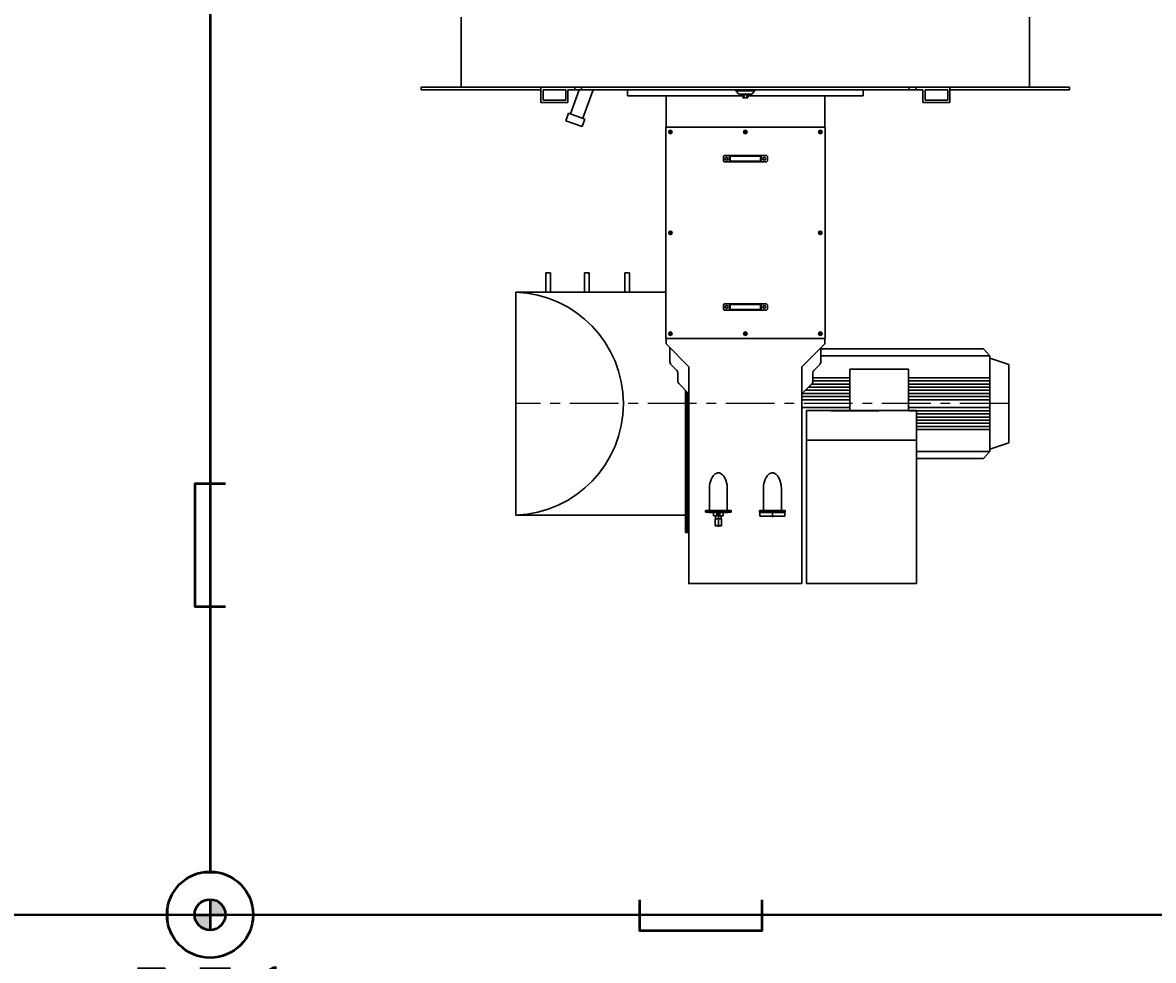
# Model space of a CAD drawing. Header units: millimetres. Extents: x 196 to 1773810, y -221320 to 153872.
# Tile 127 of 256: x 1152682 to 1156363, y -206108 to -203054. Entities that reach past the tile are written whole.
import ezdxf

# ---------------------------------------------------------------- set-up
doc = ezdxf.new("R2010")
doc.units = ezdxf.units.MM
doc.set_wipeout_variables(frame=1)
doc.linetypes.add('CENTER', pattern=[50.8, 31.75, -6.35, 6.35, -6.35])
for name, color, linetype, lineweight in [('.', 7, 'Continuous', 15), ('00_Основной', 163, 'Continuous', 40), ('Эл.линия силовых сетей', 1, 'Continuous', 50), ('электрика', 1, 'Continuous', 140), ('Электроосвещение', 1, 'Continuous', 50)]:
    doc.layers.add(name, color=color, linetype=linetype, lineweight=lineweight)
doc.styles.add('Times New Roman', font='times.ttf')
doc.styles.add('TXT', font='txt.shx', dxfattribs={"bigfont": 'GBCBIG.shx'})

# ---------------------------------------------------------------- blocks, each defined once
blk = doc.blocks.new('ДСП-3004 100Вт')
at = {"color": 1, "lineweight": 50}
blk.add_wipeout([(-12.1, 138.5), (12.1, 138.5), (36, 134.3), (58.7, 126), (79.7, 113.9), (98.3, 98.3), (113.9, 79.7), (126, 58.7), (134.3, 36), (138.5, 12.1), (138.5, -12.1), (134.3, -36), (126, -58.7), (113.9, -79.7), (98.3, -98.3), (79.7, -113.9), (58.7, -126), (36, -134.3), (12.1, -138.5), (-12.1, -138.5), (-36, -134.3), (-58.7, -126), (-79.7, -113.9), (-98.3, -98.3), (-113.9, -79.7), (-126, -58.7), (-134.3, -36), (-138.5, -12.1), (-138.5, 12.1), (-134.3, 36), (-126, 58.7), (-113.9, 79.7), (-98.3, 98.3), (-79.7, 113.9), (-58.7, 126), (-36, 134.3)], dxfattribs=at)
at = {"layer": '.', "lineweight": 50, "ltscale": 10}
h = blk.add_hatch(color=2, dxfattribs=at)
h.dxf.hatch_style = 1
h.paths.add_polyline_path([(0, 0), (50, 0, 0.414214), (0, 50)])
h = blk.add_hatch(color=2, dxfattribs=at)
h.dxf.hatch_style = 1
h.paths.add_polyline_path([(0, -50), (0, 0), (-50, 0, 0.414214)])
at = {"layer": 'Электроосвещение', "color": 1, "lineweight": 50, "ltscale": 10}
for points in [[(0, 50), (0, -50)], [(-50, 0), (50, 0)]]:
    blk.add_lwpolyline(points, dxfattribs=at)
for radius in [140, 50]:
    blk.add_circle((0, 0), radius, dxfattribs=at)
blk = doc.blocks.new('Лоток')
at = {"layer": 'Эл.линия силовых сетей', "color": 85, "lineweight": 50, "ltscale": 50}
blk.add_lwpolyline([(-200, 100), (-200, 0), (200, 0), (200, 100)], dxfattribs=at)

msp = doc.modelspace()

# ---------------------------------------------------------------- linework, layer by layer
at = {"color": 252, "linetype": 'CENTER', "lineweight": 25, "ltscale": 5}
msp.add_line((1155892.1, -204295, -0.1), (1154288.1, -204295, -0.1), dxfattribs=at)
at = {"layer": '00_Основной', "lineweight": 30, "ltscale": 10}
for p, q in [((1154109.6, -203264.4, -0.1), (1154109.6, -203035.7, -0.1)), ((1155960.1, -203264.4, -0.1), (1155960.1, -203035.7, -0.1)), ((1154109.6, -203264.4, -0.1), (1154109.6, -203066.1, -0.1)), ((1155960.1, -203264.4, -0.1), (1155960.1, -203066.1, -0.1)), ((1153979.4, -203273.2, -0.1), (1153979.4, -203264.4, -0.1)), ((1154369, -203264.4, -0.1), (1153979.4, -203264.4, -0.1)), ((1154369, -203273.2, -0.1), (1154369, -203264.4, -0.1)), ((1154479.9, -203264.4, -0.1), (1154369, -203264.4, -0.1)), ((1154479.9, -203273.2, -0.1), (1154479.9, -203264.4, -0.1)), ((1154501.8, -203264.4, -0.1), (1154479.9, -203264.4, -0.1)), ((1154501.8, -203273.2, -0.1), (1154501.8, -203264.4, -0.1)), ((1155700.7, -203264.4, -0.1), (1154501.8, -203264.4, -0.1)), ((1155567.8, -203273.2, -0.1), (1155567.8, -203264.4, -0.1)), ((1155589.8, -203273.2, -0.1), (1155589.8, -203264.4, -0.1)), ((1155700.7, -203273.2, -0.1), (1155700.7, -203264.4, -0.1)), ((1156090.3, -203264.4, -0.1), (1155700.7, -203264.4, -0.1)), ((1156090.3, -203273.2, -0.1), (1156090.3, -203264.4, -0.1)), ((1154369, -203273.2, -0.1), (1153979.4, -203273.2, -0.1)), ((1154369, -203273.2, -0.1), (1154369, -203313.7, -0.1)), ((1154376.1, -203306.6, -0.1), (1154376.1, -203273.2, -0.1)), ((1154450, -203273.2, -0.1), (1154376.1, -203273.2, -0.1)), ((1154450, -203273.2, -0.1), (1154450, -203306.6, -0.1)), ((1154457, -203313.7, -0.1), (1154457, -203273.2, -0.1)), ((1154479.9, -203273.2, -0.1), (1154457, -203273.2, -0.1)), ((1154494.3, -203273.2, -0.1), (1154466, -203351.2, -0.1)), ((1154501.8, -203273.2, -0.1), (1154479.9, -203273.2, -0.1)), ((1155612.7, -203273.2, -0.1), (1154501.8, -203273.2, -0.1)), ((1154539.3, -203273.2, -0.1), (1154505.6, -203365.6, -0.1)), ((1154651.2, -203276.1, -0.1), (1154651.2, -203292.5, -0.1)), ((1155026.3, -203292.5, -0.1), (1154651.2, -203292.5, -0.1)), ((1154776.5, -203292.5, -0.1), (1154776.5, -203394.8, -0.1)), ((1155013, -203286.3, -0.1), (1155005.2, -203277, -0.1)), ((1155064.1, -203276.3, -0.1), (1155005.6, -203276.3, -0.1)), ((1155056, -203286.7, -0.1), (1155013.7, -203286.7, -0.1)), ((1155024.5, -203286.7, -0.1), (1155045.2, -203286.7, -0.1)), ((1155024.5, -203286.7, -0.1), (1155024.5, -203288.4, -0.1)), ((1155024.5, -203288.4, -0.1), (1155045.2, -203288.4, -0.1)), ((1155026.3, -203289, -0.1), (1155027.4, -203288.4, -0.1)), ((1155026.3, -203289, -0.1), (1155026.3, -203298.2, -0.1)), ((1155026.3, -203298.2, -0.1), (1155027.4, -203298.9, -0.1)), ((1155042.3, -203288.4, -0.1), (1155027.4, -203288.4, -0.1)), ((1155042.3, -203298.9, -0.1), (1155027.4, -203298.9, -0.1)), ((1155030.6, -203289, -0.1), (1155030.6, -203298.2, -0.1)), ((1155039.1, -203289, -0.1), (1155039.1, -203298.2, -0.1)), ((1155043.4, -203289, -0.1), (1155042.3, -203288.4, -0.1)), ((1155043.4, -203298.2, -0.1), (1155042.3, -203298.9, -0.1)), ((1155043.4, -203289, -0.1), (1155043.4, -203298.2, -0.1)), ((1155418.5, -203292.5, -0.1), (1155043.4, -203292.5, -0.1)), ((1155045.2, -203286.7, -0.1), (1155045.2, -203288.4, -0.1)), ((1155056.7, -203286.3, -0.1), (1155064.4, -203277, -0.1)), ((1155293.1, -203394.8, -0.1), (1155293.1, -203292.5, -0.1)), ((1155418.5, -203276.1, -0.1), (1155418.5, -203292.5, -0.1)), ((1155612.7, -203313.7, -0.1), (1155612.7, -203273.2, -0.1)), ((1155619.7, -203273.2, -0.1), (1155619.7, -203306.6, -0.1)), ((1155693.6, -203273.2, -0.1), (1155619.7, -203273.2, -0.1)), ((1155693.6, -203306.6, -0.1), (1155693.6, -203273.2, -0.1)), ((1155700.7, -203273.2, -0.1), (1155700.7, -203313.7, -0.1)), ((1156090.3, -203273.2, -0.1), (1155700.7, -203273.2, -0.1)), ((1154369, -203313.7, -0.1), (1154457, -203313.7, -0.1)), ((1154450, -203306.6, -0.1), (1154376.1, -203306.6, -0.1)), ((1155700.7, -203313.7, -0.1), (1155612.7, -203313.7, -0.1)), ((1155619.7, -203306.6, -0.1), (1155693.6, -203306.6, -0.1)), ((1154459.3, -203348.8, -0.1), (1154450.3, -203373.6, -0.1)), ((1154503.2, -203392.8, -0.1), (1154450.3, -203373.6, -0.1)), ((1154459.3, -203348.8, -0.1), (1154512.2, -203368, -0.1)), ((1154512.2, -203368, -0.1), (1154503.2, -203392.8, -0.1)), ((1154776.5, -203394.8, -0.1), (1154775.5, -203394.8, -0.1)), ((1154776.5, -203394.8, -0.1), (1155293.1, -203394.8, -0.1)), ((1154784.7, -203410.1, -0.1), (1154797.1, -203410.1, -0.1)), ((1154790.9, -203403.9, -0.1), (1154790.9, -203416.3, -0.1)), ((1155028.7, -203410.1, -0.1), (1155041, -203410.1, -0.1)), ((1155034.8, -203403.9, -0.1), (1155034.8, -203416.3, -0.1)), ((1155272.6, -203410.1, -0.1), (1155285, -203410.1, -0.1)), ((1155278.8, -203403.9, -0.1), (1155278.8, -203416.3, -0.1)), ((1155293.1, -203394.8, -0.1), (1155294.2, -203394.8, -0.1)), ((1154966.3, -203486.8, -0.1), (1154963.2, -203489.9, -0.1)), ((1154963.2, -203489.9, -0.1), (1154963.2, -203504.2, -0.1)), ((1154966.3, -203507.3, -0.1), (1154963.2, -203504.2, -0.1)), ((1154966.3, -203486.8, -0.1), (1155034.8, -203486.8, -0.1)), ((1154966.3, -203507.3, -0.1), (1155034.8, -203507.3, -0.1)), ((1154983.7, -203486.8, -0.1), (1154983.7, -203507.3, -0.1)), ((1154983.7, -203486.8, -0.1), (1154985.7, -203488.9, -0.1)), ((1154985.7, -203505.3, -0.1), (1154983.7, -203507.3, -0.1)), ((1154985.7, -203488.9, -0.1), (1155034.8, -203488.9, -0.1)), ((1154985.7, -203488.9, -0.1), (1154985.7, -203505.3, -0.1)), ((1154985.7, -203505.3, -0.1), (1155034.8, -203505.3, -0.1)), ((1155103.4, -203486.8, -0.1), (1155034.8, -203486.8, -0.1)), ((1155083.9, -203488.9, -0.1), (1155034.8, -203488.9, -0.1)), ((1155083.9, -203505.3, -0.1), (1155034.8, -203505.3, -0.1)), ((1155103.4, -203507.3, -0.1), (1155034.8, -203507.3, -0.1)), ((1155083.9, -203488.9, -0.1), (1155086, -203486.8, -0.1)), ((1155083.9, -203488.9, -0.1), (1155083.9, -203505.3, -0.1)), ((1155083.9, -203505.3, -0.1), (1155086, -203507.3, -0.1)), ((1155086, -203486.8, -0.1), (1155086, -203507.3, -0.1)), ((1155103.4, -203486.8, -0.1), (1155106.5, -203489.9, -0.1)), ((1155103.4, -203507.3, -0.1), (1155106.5, -203504.2, -0.1)), ((1155106.5, -203489.9, -0.1), (1155106.5, -203504.2, -0.1)), ((1154797.1, -203738.6, -0.1), (1154784.7, -203738.6, -0.1)), ((1154790.9, -203732.4, -0.1), (1154790.9, -203744.8, -0.1)), ((1155272.6, -203738.6, -0.1), (1155285, -203738.6, -0.1)), ((1155278.8, -203732.4, -0.1), (1155278.8, -203744.8, -0.1)), ((1154385.2, -203931.8, -0.1), (1154385.2, -203869.2, -0.1)), ((1154385.2, -203869.2, -0.1), (1154400.6, -203869.2, -0.1)), ((1154400.6, -203931.8, -0.1), (1154400.6, -203869.2, -0.1)), ((1154511.6, -203931.8, -0.1), (1154511.6, -203869.2, -0.1)), ((1154511.6, -203869.2, -0.1), (1154526.9, -203869.2, -0.1)), ((1154526.9, -203931.8, -0.1), (1154526.9, -203869.2, -0.1)), ((1154642.5, -203931.8, -0.1), (1154642.5, -203869.2, -0.1)), ((1154642.5, -203869.2, -0.1), (1154657.9, -203869.2, -0.1)), ((1154657.9, -203931.8, -0.1), (1154657.9, -203869.2, -0.1)), ((1154288.1, -203931.8, -0.1), (1154288.1, -204658.2, -0.1)), ((1154775.5, -203931.8, -0.1), (1154288.1, -203931.8, -0.1)), ((1154966.3, -203969.9, -0.1), (1154963.2, -203973, -0.1)), ((1154963.2, -203987.3, -0.1), (1154963.2, -203973, -0.1)), ((1154966.3, -203990.3, -0.1), (1154963.2, -203987.3, -0.1)), ((1154966.3, -203969.9, -0.1), (1155034.8, -203969.9, -0.1)), ((1154966.3, -203990.3, -0.1), (1155034.8, -203990.3, -0.1)), ((1154983.7, -203990.3, -0.1), (1154983.7, -203969.9, -0.1)), ((1154985.7, -203971.9, -0.1), (1154983.7, -203969.9, -0.1)), ((1154983.7, -203990.3, -0.1), (1154985.7, -203988.3, -0.1)), ((1154985.7, -203971.9, -0.1), (1155034.8, -203971.9, -0.1)), ((1154985.7, -203988.3, -0.1), (1154985.7, -203971.9, -0.1)), ((1154985.7, -203988.3, -0.1), (1155034.8, -203988.3, -0.1)), ((1155103.4, -203969.9, -0.1), (1155034.8, -203969.9, -0.1)), ((1155083.9, -203971.9, -0.1), (1155034.8, -203971.9, -0.1)), ((1155083.9, -203988.3, -0.1), (1155034.8, -203988.3, -0.1)), ((1155103.4, -203990.3, -0.1), (1155034.8, -203990.3, -0.1)), ((1155083.9, -203971.9, -0.1), (1155086, -203969.9, -0.1)), ((1155083.9, -203988.3, -0.1), (1155083.9, -203971.9, -0.1)), ((1155083.9, -203988.3, -0.1), (1155086, -203990.3, -0.1)), ((1155086, -203990.3, -0.1), (1155086, -203969.9, -0.1)), ((1155103.4, -203969.9, -0.1), (1155106.5, -203973, -0.1)), ((1155103.4, -203990.3, -0.1), (1155106.5, -203987.3, -0.1)), ((1155106.5, -203987.3, -0.1), (1155106.5, -203973, -0.1)), ((1154784.7, -204067.1, -0.1), (1154797.1, -204067.1, -0.1)), ((1154790.9, -204073.3, -0.1), (1154790.9, -204060.9, -0.1)), ((1155028.7, -204067.1, -0.1), (1155041, -204067.1, -0.1)), ((1155034.8, -204073.3, -0.1), (1155034.8, -204060.9, -0.1)), ((1155272.6, -204067.1, -0.1), (1155285, -204067.1, -0.1)), ((1155278.8, -204073.3, -0.1), (1155278.8, -204060.9, -0.1)), ((1155294.2, -204082.4, -0.1), (1154775.5, -204082.4, -0.1)), ((1154776.5, -204099.9, -0.1), (1154776.5, -204082.4, -0.1)), ((1154850.7, -204175.3, -0.1), (1154776.5, -204099.9, -0.1)), ((1155293.1, -204099.9, -0.1), (1155219, -204175.3, -0.1)), ((1155293.1, -204099.9, -0.1), (1155293.1, -204082.4, -0.1)), ((1154789.3, -204112.9, -0.1), (1154789.3, -204159.7, -0.1)), ((1155280.4, -204112.9, -0.1), (1155280.4, -204159.7, -0.1)), ((1155280.4, -204116, -0.1), (1155530.8, -204116, -0.1)), ((1155530.8, -204139.6, -0.1), (1155280.4, -204139.6, -0.1)), ((1155530.8, -204116, -0.1), (1155810.5, -204116, -0.1)), ((1155830.7, -204139.6, -0.1), (1155530.8, -204139.6, -0.1)), ((1155810.5, -204116, -0.1), (1155830.7, -204139.6, -0.1)), ((1155830.7, -204139.6, -0.1), (1155830.7, -204146.7, -0.1)), ((1155830.7, -204146.7, -0.1), (1155892.1, -204167.1, -0.1)), ((1155830.7, -204146.7, -0.1), (1155830.7, -204295, -0.1)), ((1154792.3, -204166.9, -0.1), (1154812, -204186.9, -0.1)), ((1154850.7, -204175.3, -0.1), (1154850.7, -204545.5, -0.1)), ((1155219, -204175.3, -0.1), (1155219, -204545.5, -0.1)), ((1155277.4, -204166.9, -0.1), (1155257.7, -204186.9, -0.1)), ((1155374.9, -204318, -0.1), (1155374.9, -204182.1, -0.1)), ((1155374.9, -204182.1, -0.1), (1155565.6, -204182.1, -0.1)), ((1155565.6, -204182.1, -0.1), (1155565.6, -204318, -0.1)), ((1155892.1, -204167.1, -0.1), (1155892.1, -204295, -0.1)), ((1154814.9, -204194.1, -0.1), (1154814.9, -204222.2, -0.1)), ((1155254.8, -204194.1, -0.1), (1155254.8, -204222.2, -0.1)), ((1155374.9, -204210.6, -0.1), (1155254.8, -204210.6, -0.1)), ((1155374.9, -204220.8, -0.1), (1155254.8, -204220.8, -0.1)), ((1155830.7, -204210.6, -0.1), (1155565.6, -204210.6, -0.1)), ((1155830.7, -204220.8, -0.1), (1155565.6, -204220.8, -0.1)), ((1154817.8, -204229.4, -0.1), (1154850.7, -204262.8, -0.1)), ((1154840.5, -204252.4, -0.1), (1154840.5, -204714.4, -0.1)), ((1154845.6, -204714.4, -0.1), (1154845.6, -204257.6, -0.1)), ((1155251.8, -204229.4, -0.1), (1155219, -204262.8, -0.1)), ((1155374.9, -204251.5, -0.1), (1155230.1, -204251.5, -0.1)), ((1155374.9, -204241.3, -0.1), (1155240.1, -204241.3, -0.1)), ((1155374.9, -204231.1, -0.1), (1155250.2, -204231.1, -0.1)), ((1155830.7, -204231.1, -0.1), (1155565.6, -204231.1, -0.1)), ((1155830.7, -204241.3, -0.1), (1155565.6, -204241.3, -0.1)), ((1155830.7, -204251.5, -0.1), (1155565.6, -204251.5, -0.1)), ((1154850.7, -204286.6, -0.1), (1154850.7, -204714.4, -0.1)), ((1155374.9, -204272, -0.1), (1155219, -204272, -0.1)), ((1155374.9, -204282.2, -0.1), (1155219, -204282.2, -0.1)), ((1155374.9, -204261.8, -0.1), (1155220, -204261.8, -0.1)), ((1155830.7, -204261.8, -0.1), (1155565.6, -204261.8, -0.1)), ((1155830.7, -204272, -0.1), (1155565.6, -204272, -0.1)), ((1155830.7, -204282.2, -0.1), (1155565.6, -204282.2, -0.1)), ((1155830.7, -204443.3, -0.1), (1155830.7, -204295, -0.1)), ((1155892.1, -204422.9, -0.1), (1155892.1, -204295, -0.1)), ((1155374.9, -204307.8, -0.1), (1155219, -204307.8, -0.1)), ((1155592.4, -204317.7, -0.1), (1155234.3, -204317.7, -0.1)), ((1155234.3, -204880.8, -0.1), (1155234.3, -204317.7, -0.1)), ((1155469, -204318, -0.1), (1155313.1, -204318, -0.1)), ((1155830.7, -204307.8, -0.1), (1155565.6, -204307.8, -0.1)), ((1155830.7, -204318, -0.1), (1155565.6, -204318, -0.1)), ((1155592.4, -204880.8, -0.1), (1155592.4, -204317.7, -0.1)), ((1155830.7, -204328.2, -0.1), (1155592.4, -204328.2, -0.1)), ((1155830.7, -204338.5, -0.1), (1155592.4, -204338.5, -0.1)), ((1155830.7, -204348.7, -0.1), (1155592.4, -204348.7, -0.1)), ((1155830.7, -204358.9, -0.1), (1155592.4, -204358.9, -0.1)), ((1155830.7, -204369.2, -0.1), (1155592.4, -204369.2, -0.1)), ((1155830.7, -204379.4, -0.1), (1155592.4, -204379.4, -0.1)), ((1155592.4, -204414.2, -0.1), (1155234.3, -204414.2, -0.1)), ((1155830.7, -204443.3, -0.1), (1155892.1, -204422.9, -0.1)), ((1155830.7, -204450.4, -0.1), (1155592.4, -204450.4, -0.1)), ((1155592.4, -204474, -0.1), (1155810.5, -204474, -0.1)), ((1155810.5, -204474, -0.1), (1155830.7, -204450.4, -0.1)), ((1155830.7, -204450.4, -0.1), (1155830.7, -204443.3, -0.1)), ((1154919.3, -204555.4, -0.1), (1154920.9, -204548.7, -0.1)), ((1154920.9, -204548.7, -0.1), (1154923.3, -204542.2, -0.1)), ((1154923.3, -204542.2, -0.1), (1154926.3, -204536, -0.1)), ((1154926.3, -204536, -0.1), (1154928.7, -204532.2, -0.1)), ((1154928.7, -204532.2, -0.1), (1154931.4, -204528.6, -0.1)), ((1154931.4, -204528.6, -0.1), (1154934.7, -204525.3, -0.1)), ((1154934.7, -204525.3, -0.1), (1154936.9, -204523.6, -0.1)), ((1154936.9, -204523.6, -0.1), (1154939.3, -204522.2, -0.1)), ((1154939.3, -204522.2, -0.1), (1154941.9, -204521.1, -0.1)), ((1154941.9, -204521.1, -0.1), (1154944.8, -204520.4, -0.1)), ((1154944.8, -204520.4, -0.1), (1154947.5, -204520.3, -0.1)), ((1154947.5, -204520.3, -0.1), (1154950.2, -204520.6, -0.1)), ((1154950.2, -204520.6, -0.1), (1154952.3, -204521.2, -0.1)), ((1154952.3, -204521.2, -0.1), (1154954.4, -204522.2, -0.1)), ((1154954.4, -204522.2, -0.1), (1154957.6, -204524.1, -0.1)), ((1154957.6, -204524.1, -0.1), (1154960.3, -204526.5, -0.1)), ((1154960.3, -204526.5, -0.1), (1154964.5, -204531.4, -0.1)), ((1154964.5, -204531.4, -0.1), (1154967.8, -204536.8, -0.1)), ((1154967.8, -204536.8, -0.1), (1154971.2, -204544, -0.1)), ((1154971.2, -204544, -0.1), (1154973.5, -204551.5, -0.1)), ((1154973.5, -204551.5, -0.1), (1154975.1, -204559.1, -0.1)), ((1155095.2, -204555.4, -0.1), (1155096.9, -204548.7, -0.1)), ((1155096.9, -204548.7, -0.1), (1155099.2, -204542.2, -0.1)), ((1155099.2, -204542.2, -0.1), (1155102.3, -204536, -0.1)), ((1155102.3, -204536, -0.1), (1155104.6, -204532.2, -0.1)), ((1155104.6, -204532.2, -0.1), (1155107.4, -204528.6, -0.1)), ((1155107.4, -204528.6, -0.1), (1155110.6, -204525.3, -0.1)), ((1155110.6, -204525.3, -0.1), (1155112.8, -204523.6, -0.1)), ((1155112.8, -204523.6, -0.1), (1155115.2, -204522.2, -0.1)), ((1155115.2, -204522.2, -0.1), (1155117.9, -204521.1, -0.1)), ((1155117.9, -204521.1, -0.1), (1155120.7, -204520.4, -0.1)), ((1155120.7, -204520.4, -0.1), (1155123.4, -204520.3, -0.1)), ((1155123.4, -204520.3, -0.1), (1155126.1, -204520.6, -0.1)), ((1155126.1, -204520.6, -0.1), (1155128.3, -204521.2, -0.1)), ((1155128.3, -204521.2, -0.1), (1155130.4, -204522.2, -0.1)), ((1155130.4, -204522.2, -0.1), (1155133.5, -204524.1, -0.1)), ((1155133.5, -204524.1, -0.1), (1155136.3, -204526.5, -0.1)), ((1155136.3, -204526.5, -0.1), (1155140.5, -204531.4, -0.1)), ((1155140.5, -204531.4, -0.1), (1155143.8, -204536.8, -0.1)), ((1155143.8, -204536.8, -0.1), (1155147.1, -204544, -0.1)), ((1155147.1, -204544, -0.1), (1155149.5, -204551.5, -0.1)), ((1155149.5, -204551.5, -0.1), (1155151.1, -204559.1, -0.1)), ((1154917.7, -204570.5, -0.1), (1154918.2, -204562, -0.1)), ((1154917.7, -204570.7, -0.1), (1154917.7, -204570.5, -0.1)), ((1154917.7, -204570.7, -0.1), (1154917.7, -204642.8, -0.1)), ((1154918.2, -204562, -0.1), (1154919.3, -204555.4, -0.1)), ((1154975.1, -204559.1, -0.1), (1154975.8, -204564.9, -0.1)), ((1154975.8, -204564.9, -0.1), (1154976, -204570.7, -0.1)), ((1154976, -204642.8, -0.1), (1154976, -204570.7, -0.1)), ((1155093.7, -204570.5, -0.1), (1155094.2, -204562, -0.1)), ((1155093.7, -204570.7, -0.1), (1155093.7, -204570.5, -0.1)), ((1155093.7, -204570.7, -0.1), (1155093.7, -204642.8, -0.1)), ((1155094.2, -204562, -0.1), (1155095.2, -204555.4, -0.1)), ((1155151.1, -204559.1, -0.1), (1155151.7, -204564.9, -0.1)), ((1155151.7, -204564.9, -0.1), (1155152, -204570.7, -0.1)), ((1155152, -204642.8, -0.1), (1155152, -204570.7, -0.1)), ((1154840.5, -204658.2, -0.1), (1154288.1, -204658.2, -0.1)), ((1154904.9, -204642.8, -0.1), (1154904.9, -204647.9, -0.1)), ((1154988.8, -204642.8, -0.1), (1154904.9, -204642.8, -0.1)), ((1154988.8, -204647.9, -0.1), (1154904.9, -204647.9, -0.1)), ((1154917.2, -204647.9, -0.1), (1154917.2, -204650, -0.1)), ((1154976.5, -204647.9, -0.1), (1154917.2, -204647.9, -0.1)), ((1154917.2, -204650, -0.1), (1154918, -204650, -0.1)), ((1154918, -204650, -0.1), (1154929.6, -204650, -0.1)), ((1154929.6, -204647.9, -0.1), (1154929.6, -204650, -0.1)), ((1154929.6, -204650, -0.1), (1154932.3, -204650, -0.1)), ((1154931.5, -204660.2, -0.1), (1154931.5, -204650, -0.1)), ((1154941.8, -204660.2, -0.1), (1154931.5, -204660.2, -0.1)), ((1154932.3, -204647.9, -0.1), (1154932.3, -204650, -0.1)), ((1154932.3, -204650, -0.1), (1154961.4, -204650, -0.1)), ((1154937.7, -204660.2, -0.1), (1154937.7, -204670.4, -0.1)), ((1154941.8, -204650, -0.1), (1154941.8, -204660.2, -0.1)), ((1154952, -204650, -0.1), (1154941.8, -204650, -0.1)), ((1154952, -204660.2, -0.1), (1154941.8, -204660.2, -0.1)), ((1154946.9, -204696, -0.1), (1154946.9, -204642.4, -0.1)), ((1154952, -204660.2, -0.1), (1154952, -204650, -0.1)), ((1154962.2, -204660.2, -0.1), (1154952, -204660.2, -0.1)), ((1154956.1, -204670.4, -0.1), (1154956.1, -204660.2, -0.1)), ((1154961.4, -204647.9, -0.1), (1154961.4, -204650, -0.1)), ((1154961.4, -204650, -0.1), (1154964.1, -204650, -0.1)), ((1154962.2, -204650, -0.1), (1154962.2, -204660.2, -0.1)), ((1154964.1, -204647.9, -0.1), (1154964.1, -204650, -0.1)), ((1154964.1, -204650, -0.1), (1154975.8, -204650, -0.1)), ((1154975.8, -204650, -0.1), (1154976.5, -204650, -0.1)), ((1154976.5, -204650, -0.1), (1154976.5, -204647.9, -0.1)), ((1154988.8, -204647.9, -0.1), (1154988.8, -204642.8, -0.1)), ((1155080.9, -204642.8, -0.1), (1155080.9, -204647.9, -0.1)), ((1155164.8, -204642.8, -0.1), (1155080.9, -204642.8, -0.1)), ((1155164.8, -204647.9, -0.1), (1155080.9, -204647.9, -0.1)), ((1155081.9, -204647.9, -0.1), (1155081.9, -204649.5, -0.1)), ((1155081.9, -204647.9, -0.1), (1155163.7, -204647.9, -0.1)), ((1155081.9, -204649.5, -0.1), (1155081.9, -204661.7, -0.1)), ((1155081.9, -204649.5, -0.1), (1155163.7, -204649.5, -0.1)), ((1155081.9, -204661.7, -0.1), (1155163.7, -204661.7, -0.1)), ((1155122.8, -204664.8, -0.1), (1155122.8, -204642.3, -0.1)), ((1155163.7, -204649.5, -0.1), (1155163.7, -204647.9, -0.1)), ((1155163.7, -204661.7, -0.1), (1155163.7, -204649.5, -0.1)), ((1155164.8, -204647.9, -0.1), (1155164.8, -204642.8, -0.1)), ((1154936.6, -204670.4, -0.1), (1154936.6, -204691.9, -0.1)), ((1154957.1, -204670.4, -0.1), (1154936.6, -204670.4, -0.1)), ((1154936.6, -204691.9, -0.1), (1154957.1, -204691.9, -0.1)), ((1154956.1, -204692.9, -0.1), (1154937.7, -204692.9, -0.1)), ((1154957.1, -204691.9, -0.1), (1154957.1, -204670.4, -0.1)), ((1154850.7, -204714.4, -0.1), (1154840.5, -204714.4, -0.1)), ((1154850.7, -204880.8, -0.1), (1155219, -204880.8, -0.1)), ((1155234.3, -204880.8, -0.1), (1155592.4, -204880.8, -0.1))]:
    msp.add_line(p, q, dxfattribs=at)
at = {"layer": '00_Основной', "lineweight": 30, "ltscale": 10, "elevation": -0.1}
for points in [[(1154793.4, -203408.6), (1154790.9, -203407.2), (1154788.3, -203408.6), (1154788.3, -203411.6), (1154790.9, -203413.1), (1154793.4, -203411.6)], [(1155037.4, -203408.6), (1155034.8, -203407.2), (1155032.3, -203408.6), (1155032.3, -203411.6), (1155034.8, -203413.1), (1155037.4, -203411.6)], [(1155281.4, -203408.6), (1155278.8, -203407.2), (1155276.3, -203408.6), (1155276.3, -203411.6), (1155278.8, -203413.1), (1155281.4, -203411.6)], [(1154788.3, -203737.1), (1154790.9, -203735.6), (1154793.4, -203737.1), (1154793.4, -203740.1), (1154790.9, -203741.5), (1154788.3, -203740.1)], [(1155281.4, -203737.1), (1155278.8, -203735.6), (1155276.3, -203737.1), (1155276.3, -203740.1), (1155278.8, -203741.5), (1155281.4, -203740.1)], [(1154793.4, -204068.5), (1154790.9, -204070), (1154788.3, -204068.5), (1154788.3, -204065.6), (1154790.9, -204064.1), (1154793.4, -204065.6)], [(1155037.4, -204068.5), (1155034.8, -204070), (1155032.3, -204068.5), (1155032.3, -204065.6), (1155034.8, -204064.1), (1155037.4, -204065.6)], [(1155281.4, -204068.5), (1155278.8, -204070), (1155276.3, -204068.5), (1155276.3, -204065.6), (1155278.8, -204064.1), (1155281.4, -204065.6)]]:
    msp.add_lwpolyline(points, close=True, dxfattribs=at)
at = {"layer": '00_Основной', "lineweight": 30, "ltscale": 10}
for centre, radius in [((1154790.9, -203410.1, -0.1), 5.63), ((1154790.9, -203410.1, -0.1), 5.11), ((1154790.9, -203410.1, -0.1), 4.6), ((1155034.8, -203410.1, -0.1), 5.63), ((1155034.8, -203410.1, -0.1), 5.11), ((1155034.8, -203410.1, -0.1), 4.6), ((1155278.8, -203410.1, -0.1), 5.63), ((1155278.8, -203410.1, -0.1), 5.11), ((1155278.8, -203410.1, -0.1), 4.6), ((1154973.5, -203497.1, -0.1), 4.6), ((1155096.2, -203497.1, -0.1), 4.6), ((1154790.9, -203738.6, -0.1), 5.63), ((1154790.9, -203738.6, -0.1), 5.11), ((1154790.9, -203738.6, -0.1), 4.6), ((1155278.8, -203738.6, -0.1), 5.63), ((1155278.8, -203738.6, -0.1), 5.11), ((1155278.8, -203738.6, -0.1), 4.6), ((1154973.5, -203980.1, -0.1), 4.6), ((1155096.2, -203980.1, -0.1), 4.6), ((1154790.9, -204067.1, -0.1), 5.63), ((1154790.9, -204067.1, -0.1), 5.11), ((1154790.9, -204067.1, -0.1), 4.6), ((1155034.8, -204067.1, -0.1), 5.63), ((1155034.8, -204067.1, -0.1), 5.11), ((1155034.8, -204067.1, -0.1), 4.6), ((1155278.8, -204067.1, -0.1), 5.63), ((1155278.8, -204067.1, -0.1), 5.11), ((1155278.8, -204067.1, -0.1), 4.6)]:
    msp.add_circle(centre, radius, dxfattribs=at)
for centre, radius, start, end in [((1155005.6, -203276.7, -0.1), 0.431, 90, 219.8056), ((1155013.7, -203285.8, -0.1), 0.863, 219.8056, 270), ((1155028.5, -203292.3, -0.1), 3.94, 57.4412, 123.7046), ((1155028.5, -203295, -0.1), 3.94, 236.2954, 302.0856), ((1155034.8, -203303.9, -0.1), 15.5, 73.9966, 106.0034), ((1155034.8, -203283.4, -0.1), 15.5, 253.9966, 286.0034), ((1155041.2, -203292.3, -0.1), 3.94, 56.2954, 122.0856), ((1155041.2, -203295, -0.1), 3.94, 237.9144, 303.7046), ((1155056, -203285.8, -0.1), 0.863, 270, 320.1944), ((1155064.1, -203276.7, -0.1), 0.431, 320.1944, 90), ((1154274.3, -204295, -0.1), 363.4, 272.169, 87.831), ((1154799.6, -204159.7, -0.1), 10.2, 180, 224.5337), ((1155270.1, -204159.7, -0.1), 10.2, 315.4663, 0), ((1154804.7, -204194.1, -0.1), 10.2, 0, 44.5337), ((1155265, -204194.1, -0.1), 10.2, 135.4663, 180), ((1154825.1, -204222.2, -0.1), 10.2, 180, 224.5337), ((1155244.6, -204222.2, -0.1), 10.2, 315.4663, 0), ((1154937.7, -204691.9, -0.1), 1.02, 180, 270), ((1154956.1, -204691.9, -0.1), 1.02, 270, 0)]:
    msp.add_arc(centre, radius, start, end, dxfattribs=at)
for points, knots in [([(1154775.5, -204082.4, -0.1), (1154775.5, -204068.5, -0.1), (1154775.5, -204054.5, -0.1), (1154775.5, -204023.2, -0.1), (1154775.5, -204005.8, -0.1), (1154775.5, -203964.8, -0.1), (1154775.5, -203941.1, -0.1), (1154775.5, -203893.8, -0.1), (1154775.5, -203870.1, -0.1), (1154775.5, -203828.6, -0.1), (1154775.5, -203810.8, -0.1), (1154775.5, -203775.1, -0.1), (1154775.5, -203757.3, -0.1), (1154775.5, -203736.3, -0.1), (1154775.5, -203733.1, -0.1), (1154775.5, -203723.4, -0.1), (1154775.5, -203717, -0.1), (1154775.5, -203707.7, -0.1), (1154775.5, -203704.8, -0.1), (1154775.5, -203696.2, -0.1), (1154775.5, -203690.4, -0.1), (1154775.5, -203679, -0.1), (1154775.5, -203673.2, -0.1), (1154775.5, -203656, -0.1), (1154775.5, -203644.5, -0.1), (1154775.5, -203610.1, -0.1), (1154775.5, -203587.2, -0.1), (1154775.5, -203518.3, -0.1), (1154775.5, -203472.4, -0.1), (1154775.5, -203415.9, -0.1), (1154775.5, -203405.3, -0.1), (1154775.5, -203394.8, -0.1)], [0.149728, 0.149728, 0.149728, 0.149728, 0.1951476, 0.1951476, 0.2514104, 0.2514104, 0.3273786, 0.3273786, 0.4033467, 0.4033467, 0.460613, 0.460613, 0.5178793, 0.5178793, 0.5282788, 0.5282788, 0.5490777, 0.5490777, 0.5583566, 0.5583566, 0.5769143, 0.5769143, 0.5954721, 0.5954721, 0.6325876, 0.6325876, 0.7068186, 0.7068186, 0.8552806, 0.8552806, 0.8894652, 0.8894652, 0.8894652, 0.8894652]), ([(1155294.2, -204082.4, -0.1), (1155294.2, -204068.5, -0.1), (1155294.2, -204054.5, -0.1), (1155294.2, -204023.2, -0.1), (1155294.2, -204005.8, -0.1), (1155294.2, -203964.8, -0.1), (1155294.2, -203941.1, -0.1), (1155294.2, -203893.8, -0.1), (1155294.2, -203870.1, -0.1), (1155294.2, -203828.6, -0.1), (1155294.2, -203810.8, -0.1), (1155294.2, -203775.1, -0.1), (1155294.2, -203757.3, -0.1), (1155294.2, -203736.3, -0.1), (1155294.2, -203733.1, -0.1), (1155294.2, -203723.4, -0.1), (1155294.2, -203717, -0.1), (1155294.2, -203707.7, -0.1), (1155294.2, -203704.8, -0.1), (1155294.2, -203696.2, -0.1), (1155294.2, -203690.4, -0.1), (1155294.2, -203679, -0.1), (1155294.2, -203673.2, -0.1), (1155294.2, -203656, -0.1), (1155294.2, -203644.5, -0.1), (1155294.2, -203610.1, -0.1), (1155294.2, -203587.2, -0.1), (1155294.2, -203518.3, -0.1), (1155294.2, -203472.4, -0.1), (1155294.2, -203415.9, -0.1), (1155294.2, -203405.3, -0.1), (1155294.2, -203394.8, -0.1)], [0.149728, 0.149728, 0.149728, 0.149728, 0.1951477, 0.1951477, 0.2514104, 0.2514104, 0.3273786, 0.3273786, 0.4033467, 0.4033467, 0.460613, 0.460613, 0.5178793, 0.5178793, 0.5282788, 0.5282788, 0.5490777, 0.5490777, 0.5583566, 0.5583566, 0.5769143, 0.5769143, 0.5954721, 0.5954721, 0.6325876, 0.6325876, 0.7068186, 0.7068186, 0.8552806, 0.8552806, 0.8894652, 0.8894652, 0.8894652, 0.8894652])]:
    msp.add_open_spline(points, degree=3, knots=knots, dxfattribs=at)
for points, weights in [([(1154850.7, -204545.5, -0.1), (1154850.7, -204687.4, -0.1), (1154850.7, -204792.1, -0.1), (1154850.7, -204847.9, -0.1)], [0.514353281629, 0.495111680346, 0.495111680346, 0.514353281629]), ([(1155219, -204545.5, -0.1), (1155219, -204687.4, -0.1), (1155219, -204792.1, -0.1), (1155219, -204880.8, -0.1)], [0.514353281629, 0.495111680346, 0.495111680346, 0.514353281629]), ([(1154850.7, -204847.9, -0.1), (1154850.7, -204869.4, -0.1), (1154850.7, -204880.7, -0.1), (1154850.7, -204880.8, -0.1)], [0.514353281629, 0.500086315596, 0.491468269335, 0.488499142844])]:
    msp.add_rational_spline(points, weights, degree=3, dxfattribs=at)

# ---------------------------------------------------------------- block references
at = {"layer": 'Эл.линия силовых сетей', "color": 1, "lineweight": 30, "rotation": 270}
msp.add_blockref('Лоток', (1153242.2, -204755.7, -0.5), dxfattribs=at)
at = {"layer": 'Эл.линия силовых сетей', "color": 1, "lineweight": 30}
msp.add_blockref('Лоток', (1154889.8, -206010.5, 0.2), dxfattribs=at)
at = {"layer": 'Электроосвещение', "color": 1, "lineweight": 50}
msp.add_blockref('ДСП-3004 100Вт', (1153292.2, -205959.5), dxfattribs=at)

# ---------------------------------------------------------------- texts
at = {"layer": '00_Основной', "lineweight": 30, "ltscale": 10, "style": 'TXT'}
for rotation, p in [(270, (1154786.3, -203408.7, -0.1)), (270, (1155030.3, -203408.7, -0.1)), (270, (1155274.2, -203408.7, -0.1)), (90, (1154795.4, -203739.9, -0.1)), (270, (1155274.2, -203737.1, -0.1)), (90, (1154788, -204068.5, -0.1)), (90, (1155031.9, -204068.5, -0.1)), (90, (1155275.9, -204068.5, -0.1))]:
    msp.add_text('M6', height=1.69, rotation=rotation, dxfattribs=at).set_placement(p)
at = {"layer": 'электрика', "color": 0, "lineweight": 25, "insert": (1031891.3, -203601.7), "char_height": 250, "width": 1668.47, "attachment_point": 1, "style": 'Times New Roman'}
msp.add_mtext('\\pi-191.90052;{\\LВА47-100-3P}\\P\\pi529.62074;80А', dxfattribs=at)

# ---------------------------------------------------------------- next in the draw order: linework, layer by layer
at = {"layer": 'Электроосвещение', "color": 1, "linetype": 'ByBlock', "lineweight": 50}
for points, elevation in [([(1160362.3, -200782.8), (1160362.3, -205960.6), (1149784.8, -205959.5), (1149784.8, -200781.6)], 0.2), ([(1153292.2, -200781.6), (1153292.2, -205821)], -0.5)]:
    msp.add_lwpolyline(points, dxfattribs=dict(at, elevation=elevation))

# ---------------------------------------------------------------- next in the draw order: texts
at = {"color": 0, "lineweight": 35, "insert": (1153319.5, -206280.6, -0.7), "char_height": 300, "width": 404.96, "attachment_point": 5, "style": 'Times New Roman'}
msp.add_mtext('N1', dxfattribs=at)

# ---------------------------------------------------------------- next in the draw order: texts
at = {"layer": 'Эл.линия силовых сетей', "color": 1, "lineweight": 20, "ltscale": 200, "insert": (1141695.2, -202736.7, 0.4), "char_height": 300, "attachment_point": 1, "rotation": 359.8977, "style": 'Times New Roman', "bg_fill": 3, "box_fill_scale": 1, "bg_fill_color": 256, "bg_fill_transparency": 0}
msp.add_mtext_dynamic_manual_height_columns('\\pi16.00321;{\\L\\C0;5ДСП-36Вт-IP54\\P\\pi1335.61388;\\l2,6}', width=3198.337, gutter_width=1250, heights=[0], dxfattribs=at)

doc.saveas('drawing.dxf')
